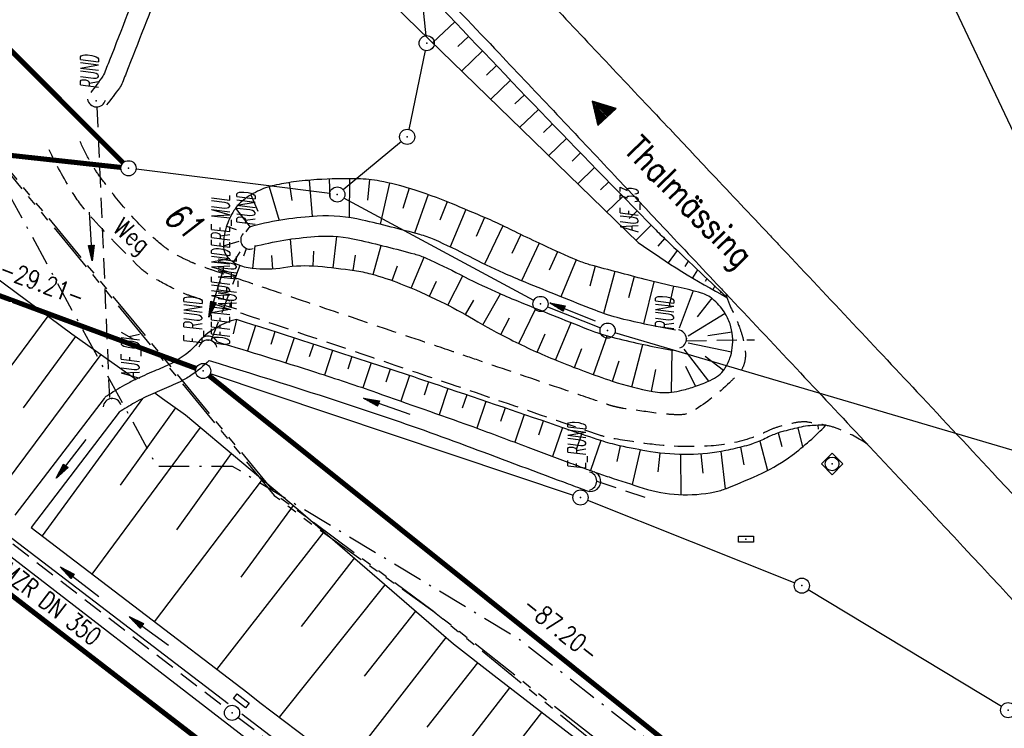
# Model space of a CAD drawing. Extents: x 448814 to 449970, y 436659 to 437685.
# Tile 50 of 132: x 449071 to 449168, y 437456 to 437527. Entities that reach past the tile are written whole.
import ezdxf
from ezdxf.enums import TextEntityAlignment as Align

# ---------------------------------------------------------------- set-up
doc = ezdxf.new("R2010")
doc.units = 0
doc.header["$LTSCALE"] = 2
doc.header["$MEASUREMENT"] = 0
for name, pattern in [('AUSGEZOGEN', [0]), ('BAB-FM2', [2.6, 1.5, -0.5, 0.1, -0.5]), ('GESTRICH-X2', [1.5, 1, -0.5]), ('PHANTOMX2', [5, 2.5, -0.5, 0.5, -0.5, 0.5, -0.5])]:
    doc.linetypes.add(name, pattern=pattern)
doc.layers.get('0').update_dxf_attribs({"linetype": 'AUSGEZOGEN'})
for name, color, linetype in [('212-GRENZL-BAB', 7, 'AUSGEZOGEN'), ('213-ABSTAND', 8, 'AUSGEZOGEN'), ('213-FLSTNR', 8, 'AUSGEZOGEN'), ('213-GRENZL', 8, 'AUSGEZOGEN'), ('213-GRENZL-BAB', 7, 'AUSGEZOGEN'), ('213-GRENZP', 8, 'AUSGEZOGEN'), ('213GRENZP-BAB', 7, 'AUSGEZOGEN'), ('ANMERKUNG', 7, 'CONTINUOUS'), ('BAB_FM', 5, 'BAB-FM2'), ('BOESCHG', 250, 'AUSGEZOGEN'), ('DURCHL', 200, 'GESTRICH-X2'), ('FBRTOP', 250, 'AUSGEZOGEN'), ('KANAL', 7, 'GESTRICH-X2'), ('Lichtwellenleiter COLT', 46, 'PHANTOMX2'), ('Lichtwellenleiter GLH', 46, 'PHANTOMX2'), ('MULDE', 250, 'AUSGEZOGEN'), ('PFEIL', 7, 'CONTINUOUS'), ('PFEILTOP', 200, 'AUSGEZOGEN'), ('SCHRIFT', 7, 'AUSGEZOGEN'), ('SCHSYMBOL', 200, 'AUSGEZOGEN'), ('STRASSE', 250, 'AUSGEZOGEN'), ('TEXTO', 4, 'CONTINUOUS'), ('WEG', 250, 'GESTRICH-X2')]:
    doc.layers.add(name, color=color, linetype=linetype)
doc.styles.add('ROMANS', font='romans.shx', dxfattribs={"width": 0.8})

# ---------------------------------------------------------------- blocks, each defined once
blk = doc.blocks.new('DL')
at = {"color": 0}
blk.add_arc((-0.3106833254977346, 0.0246800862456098), 0.9100732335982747, 282.5363002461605, 77.46369975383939, dxfattribs=at)
blk.add_point((0.5969366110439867, 0.0027149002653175), dxfattribs=at)
blk = doc.blocks.new('30')
at = {"color": 0}
for p, q in [((-0.75, -0.289999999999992), (-0.75, 0.2927511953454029)), ((-0.75, 0.2927511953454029), (0.7528554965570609, 0.2927511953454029)), ((0.7528554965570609, 0.2927511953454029), (0.7528554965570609, -0.289999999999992)), ((0.7528554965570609, -0.289999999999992), (-0.75, -0.289999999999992))]:
    blk.add_line(p, q, dxfattribs=at)
blk.add_point((0, 0), dxfattribs=at)
blk = doc.blocks.new('GST')
at = {"color": 0}
blk.add_circle((0, 0), 0.75, dxfattribs=at)
blk.add_point((0, 0), dxfattribs=at)
blk = doc.blocks.new('13')
blk.add_lwpolyline([(0.7551444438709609, 1.217819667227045), (-0.7477110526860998, 1.217819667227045), (-0.7477110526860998, 1.800570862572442), (0.7551444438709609, 1.800570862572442)], close=True)
at = {"rotation": 180}
blk.add_blockref('GST', (0, 0), dxfattribs=at)
blk = doc.blocks.new('40')
at = {"color": 0}
blk.add_arc((0.0246800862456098, 0.3106833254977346), 0.9100732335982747, 192.5363002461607, 347.4636997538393, dxfattribs=at)
blk.add_point((0, 0), dxfattribs=at)
blk = doc.blocks.new('PFEIL2')
at = {"color": 0}
for p, q in [((0.8796887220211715, 0.0024565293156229), (-2.401395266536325, -0.0115320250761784)), ((0.8808543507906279, -0.2709205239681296), (0.8785230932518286, 0.2758335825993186)), ((0.8785230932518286, 0.2758335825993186), (2.429089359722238, 0.0090619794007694)), ((0.9110887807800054, 0.2702307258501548), (0.8785706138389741, 0.2646884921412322)), ((0.9651190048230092, 0.2609349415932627), (0.8786494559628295, 0.2461975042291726)), ((1.01914922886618, 0.2516391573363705), (0.8787282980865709, 0.2277065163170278)), ((1.073179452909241, 0.24234337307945), (0.8788071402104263, 0.2092155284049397)), ((1.127209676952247, 0.2330475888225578), (0.8788859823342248, 0.1907245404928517)), ((1.181239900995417, 0.2237518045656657), (0.8789648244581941, 0.1722335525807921)), ((1.235270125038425, 0.2144560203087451), (0.8790436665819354, 0.1537425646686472)), ((1.289300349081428, 0.2051602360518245), (0.8791225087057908, 0.1352515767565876)), ((1.34333057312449, 0.195864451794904), (0.8792013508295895, 0.1167605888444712)), ((1.397360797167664, 0.1865686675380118), (0.8792801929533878, 0.0982696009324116)), ((1.451391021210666, 0.1772728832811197), (0.8793590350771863, 0.0797786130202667)), ((1.505421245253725, 0.1679770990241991), (0.8794378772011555, 0.0612876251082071)), ((1.559451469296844, 0.1586813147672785), (0.8795167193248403, 0.0427966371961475)), ((1.613481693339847, 0.1493855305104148), (0.8795955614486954, 0.024305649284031)), ((1.66751191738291, 0.140089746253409), (0.8796744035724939, 0.005814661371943)), ((1.721542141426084, 0.1307939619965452), (0.8797532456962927, -0.0126763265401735)), ((1.775572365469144, 0.1214981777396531), (0.8798320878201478, -0.0311673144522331)), ((1.82960258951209, 0.1122023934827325), (0.8799109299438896, -0.0496583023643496)), ((1.883632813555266, 0.1029066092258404), (0.8799897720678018, -0.0681492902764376)), ((1.937663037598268, 0.0936108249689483), (0.8800686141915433, -0.08664027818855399)), ((1.991693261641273, 0.0843150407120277), (0.8801474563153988, -0.105131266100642)), ((2.045723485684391, 0.0750192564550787), (0.8802262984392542, -0.1236222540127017)), ((2.099753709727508, 0.0657234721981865), (0.8803051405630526, -0.1421132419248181)), ((2.153783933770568, 0.056427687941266), (0.8803839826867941, -0.1606042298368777)), ((2.207814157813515, 0.0471319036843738), (0.8804628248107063, -0.1790952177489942)), ((2.261844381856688, 0.0378361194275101), (0.8805416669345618, -0.1975862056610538)), ((2.31587460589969, 0.0285403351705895), (0.8806205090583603, -0.2160771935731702)), ((2.36990482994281, 0.0192445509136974), (0.8806993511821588, -0.2345681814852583)), ((2.423935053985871, 0.009948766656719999), (0.8807781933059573, -0.2530591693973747)), ((2.429089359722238, 0.0090619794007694), (0.8808543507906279, -0.2709205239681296))]:
    blk.add_line(p, q, dxfattribs=at)
blk = doc.blocks.new('20')
blk.add_lwpolyline([(-0.7540238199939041, -0.7510624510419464), (0.7541923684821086, -0.7510624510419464), (0.7541923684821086, 0.7497802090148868), (-0.7540238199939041, 0.7497802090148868)], close=True)
blk.add_circle((0, 0), 0.675503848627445)
blk.add_point((0, 0))
blk = doc.blocks.new('RPFEIL')
at = {"color": 0}
for p, q in [((-0.001748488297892, -0.0004267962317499), (-1.251748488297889, -2.165490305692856)), ((-0.5517484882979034, -2.165490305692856), (-0.5517484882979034, -0.9530547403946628)), ((-0.4517484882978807, -2.165490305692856), (-0.4517484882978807, -0.7798496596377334)), ((-0.3517484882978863, -2.165490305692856), (-0.3517484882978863, -0.6066445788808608)), ((-0.251748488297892, -2.165490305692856), (-0.251748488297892, -0.4334394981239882)), ((-0.1517484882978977, -2.165490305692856), (-0.1517484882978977, -0.2602344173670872)), ((-0.0517484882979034, -2.165490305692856), (-0.0517484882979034, -0.0870293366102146)), ((1.248251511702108, -2.165490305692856), (-0.001748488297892, -0.0004267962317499)), ((0.0482515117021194, -2.165490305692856), (0.0482515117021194, -0.0870293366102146)), ((0.1482515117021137, -2.165490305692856), (0.1482515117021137, -0.2602344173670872)), ((0.248251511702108, -2.165490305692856), (0.248251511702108, -0.4334394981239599)), ((0.3482515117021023, -2.165490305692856), (0.3482515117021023, -0.6066445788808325)), ((0.448251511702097, -2.165490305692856), (0.448251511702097, -0.7798496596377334)), ((0.5482515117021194, -2.165490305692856), (0.5482515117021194, -0.9530547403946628)), ((-1.051748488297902, -2.165490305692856), (-1.051748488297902, -1.81908014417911)), ((-0.9517484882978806, -2.165490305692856), (-0.9517484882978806, -1.645875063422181)), ((-0.8517484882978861, -2.165490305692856), (-0.8517484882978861, -1.472669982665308)), ((-0.7517484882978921, -2.165490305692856), (-0.7517484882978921, -1.299464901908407)), ((-0.6517484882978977, -2.165490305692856), (-0.6517484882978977, -1.126259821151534)), ((0.6482515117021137, -2.165490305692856), (0.6482515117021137, -1.126259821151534)), ((0.7482515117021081, -2.165490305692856), (0.7482515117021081, -1.299464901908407)), ((0.8482515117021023, -2.165490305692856), (0.8482515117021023, -1.47266998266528)), ((0.9482515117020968, -2.165490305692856), (0.9482515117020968, -1.645875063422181)), ((1.048251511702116, -2.165490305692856), (1.048251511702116, -1.819080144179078)), ((-1.251748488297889, -2.165490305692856), (1.248251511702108, -2.165490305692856)), ((-1.151748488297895, -2.165490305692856), (-1.151748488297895, -1.992285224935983)), ((1.148251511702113, -2.165490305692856), (1.148251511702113, -1.992285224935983))]:
    blk.add_line(p, q, dxfattribs=at)

msp = doc.modelspace()

# ---------------------------------------------------------------- linework, layer by layer
at = {"layer": '212-GRENZL-BAB', "const_width": 0.5, "flags": 128}
for points in [[(449077.2129333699, 437515.9962597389), (449000.0731246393, 437593.3076503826)], [(449073.2984508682, 437512.7381460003), (449042.3355958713, 437516.1186386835)]]:
    msp.add_lwpolyline(points, dxfattribs=at)
at = {"layer": '213-GRENZL'}
for p, q in [((449153.8596628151, 437547.2502654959), (449169.5594839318, 437514.0681964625)), ((449109.9981486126, 437532.2840813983), (449110.7709925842, 437524.9860831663)), ((449110.6970926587, 437523.5057643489), (449109.0729399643, 437515.7045007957)), ((449108.3412999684, 437514.4931131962), (449102.5785095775, 437509.737234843)), ((449101.2554735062, 437509.3537135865), (449082.0838412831, 437511.7667479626)), ((449121.4593096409, 437498.7856083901), (449102.6599966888, 437508.905027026)), ((449122.8168870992, 437498.1533541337), (449128.0625146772, 437496.0675362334)), ((449181.2107508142, 437480.2726632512), (449129.4788580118, 437495.5768820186)), ((449089.4313003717, 437491.5518960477), (449125.3586294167, 437479.509180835)), ((449126.7662108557, 437478.9924454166), (449147.2828142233, 437470.8180397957)), ((449148.6219227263, 437470.152037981), (449167.7578080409, 437458.598022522))]:
    msp.add_line(p, q, dxfattribs=at)
at = {"layer": '213-GRENZL-BAB', "const_width": 0.5, "flags": 128}
for points in [[(449080.8099644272, 437512.3912427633), (449017.8795610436, 437575.4618090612)], [(449080.5941161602, 437511.9413877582), (449042.3350804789, 437516.1188283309)], [(449062.0333445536, 437501.6699501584), (449088.0160676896, 437492.0505356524)], [(449156.1940772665, 437437.7491075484), (449089.3048921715, 437491.3210238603)]]:
    msp.add_lwpolyline(points, dxfattribs=at)
at = {"layer": 'BAB_FM', "flags": 128}
msp.add_lwpolyline([(448987.2367130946, 437575.9137869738), (449009.2142874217, 437556.834237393), (449046.713629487, 437551.2265135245), (449084.1292897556, 437482.3811532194), (449091.6054915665, 437482.3811532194), (449119.9081812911, 437465.3200487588), (449159.3382340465, 437434.5740377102), (449198.3494412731, 437403.2860893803), (449238.5836821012, 437373.5806039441), (449277.9935586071, 437340.8044800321)], dxfattribs=at)
at = {"layer": 'BOESCHG'}
for p, q in [((449111.4428833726, 437524.3055411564), (449113.6265684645, 437526.3715798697)), ((449113.9417478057, 437523.913638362), (449115.0021337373, 437524.9197486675)), ((449114.3196749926, 437521.5096756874), (449116.3797558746, 437523.4698690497)), ((449116.7586303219, 437521.0669611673), (449117.7594321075, 437522.0219439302)), ((449117.1958283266, 437518.7144305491), (449119.1411596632, 437520.5759762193)), ((449119.579308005, 437518.2244976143), (449120.5249357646, 437519.131968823)), ((449120.071389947, 437515.9197604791), (449121.9107576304, 437517.6899246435)), ((449122.4037929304, 437515.3862367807), (449123.2986224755, 437516.2498465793)), ((449122.9464062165, 437513.1256204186), (449124.6885275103, 437514.8117375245)), ((449125.2320971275, 437512.5521677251), (449126.0804699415, 437513.3756003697)), ((449125.820923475, 437510.3319653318), (449127.4744469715, 437511.9414380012)), ((449099.2084061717, 437510.6742784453), (449099.5240694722, 437507.0865750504)), ((449101.2045376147, 437510.7961799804), (449101.2742386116, 437508.9671678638)), ((449103.2041552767, 437510.8289726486), (449103.1837745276, 437506.9793191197)), ((449105.2012109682, 437510.7392292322), (449104.9776902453, 437508.7046804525)), ((449095.2645337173, 437510.036482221), (449096.2540247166, 437506.6920414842)), ((449097.2226401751, 437510.4383412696), (449097.4948858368, 437508.67644618)), ((449107.1699939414, 437510.3927702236), (449106.2518780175, 437506.311355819)), ((449109.1028893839, 437509.8806014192), (449108.4946541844, 437507.8916609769)), ((449128.0642326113, 437509.7222794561), (449128.8704557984, 437510.5092533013)), ((449093.4465372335, 437509.2166083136), (449094.1441996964, 437507.6007190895)), ((449111.0008909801, 437509.2503860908), (449109.6476027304, 437505.4423169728)), ((449128.6949880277, 437507.538750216), (449130.2684936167, 437509.0790491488)), ((449091.9361774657, 437507.9239997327), (449093.3863024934, 437506.0438864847)), ((449112.8710595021, 437508.5418217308), (449112.1339182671, 437506.7115631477)), ((449114.7187093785, 437507.7761843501), (449113.1683583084, 437504.0715842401)), ((449116.5617086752, 437506.999418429), (449115.7526360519, 437505.0932492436)), ((449130.900211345, 437506.8965609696), (449131.6685576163, 437507.6508284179)), ((449091.0476548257, 437506.1384750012), (449091.9832512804, 437505.8116457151)), ((449118.3826785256, 437506.1727020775), (449116.5708789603, 437502.3636593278)), ((449131.5686462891, 437504.745929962), (449133.0706449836, 437506.2245939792)), ((449097.6123747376, 437502.1617946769), (449097.3567817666, 437504.8413305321)), ((449101.6004438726, 437502.008559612), (449101.9549299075, 437505.1045056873)), ((449120.1811882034, 437505.2978689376), (449119.2640765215, 437503.4160659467)), ((449134.4019564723, 437504.9000325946), (449133.7176565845, 437504.1384536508)), ((449134.4899998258, 437504.8156983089), (449134.490690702, 437504.816421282)), ((449090.7397860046, 437504.1738516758), (449092.2957403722, 437504.6303641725)), ((449093.6311709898, 437501.9530306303), (449093.8728476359, 437504.1670170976)), ((449105.5396652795, 437501.3424097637), (449106.3394192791, 437504.229950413)), ((449121.985218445, 437504.434532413), (449120.2403586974, 437500.7206509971)), ((449091.7348754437, 437502.5421079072), (449092.3835813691, 437503.5792111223)), ((449095.6283103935, 437501.9147356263), (449095.5370253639, 437503.2095620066)), ((449099.6099374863, 437502.2004858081), (449099.6917171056, 437503.6498210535)), ((449103.5838403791, 437501.7521626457), (449103.8025360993, 437503.2698395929)), ((449109.3061659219, 437500.0050956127), (449110.5855129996, 437503.0525488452)), ((449123.8018445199, 437503.5980341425), (449122.9773291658, 437501.7705738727)), ((449125.6322149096, 437502.7921796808), (449124.128235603, 437499.147219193)), ((449135.6329225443, 437503.7294891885), (449134.7457302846, 437502.5067431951)), ((449135.9392936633, 437503.4374565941), (449135.9406699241, 437503.4389077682)), ((449107.445578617, 437500.7379418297), (449107.9722480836, 437502.2078803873)), ((449127.5277350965, 437502.160948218), (449126.9976310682, 437500.1869376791)), ((449136.7453931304, 437502.6750279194), (449136.4121340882, 437502.1404779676)), ((449137.6543133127, 437501.8154254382), (449137.1446019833, 437501.0084499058)), ((449137.3922579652, 437502.0630847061), (449137.3929449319, 437502.063811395)), ((449112.9323123, 437498.3190616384), (449114.4160856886, 437501.2072348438)), ((449129.459943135, 437501.644653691), (449128.3545569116, 437497.4870048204)), ((449131.3934335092, 437501.1331823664), (449130.8399189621, 437499.0301482)), ((449138.567549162, 437500.9534773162), (449138.4083772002, 437500.6466857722)), ((449111.1352487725, 437499.1964947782), (449111.8253497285, 437500.6814632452)), ((449133.3294845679, 437500.6316091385), (449132.2942712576, 437496.4599115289)), ((449135.2771464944, 437500.1774812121), (449134.8245484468, 437498.1039920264)), ((449138.8460501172, 437500.6895885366), (449138.8474217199, 437500.6910441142)), ((449139.3581261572, 437500.2087007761), (449139.1869217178, 437499.8268136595)), ((449116.4198927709, 437496.3617405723), (449118.1666486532, 437499.4279396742)), ((449137.226303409, 437499.7300683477), (449135.8279058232, 437496.0194769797)), ((449139.0654994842, 437498.9885987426), (449137.6269771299, 437497.1437814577)), ((449139.8840677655, 437499.7139471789), (449139.9500779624, 437499.6518918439)), ((449139.9500779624, 437499.6518918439), (449139.9296545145, 437499.515641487)), ((449140.3027272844, 437499.3191516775), (449140.3040965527, 437499.3206094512)), ((449114.6912829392, 437497.3676155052), (449115.5132637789, 437498.8129516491)), ((449119.9604734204, 437494.5019777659), (449121.6489847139, 437497.9895351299)), ((449073.3528385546, 437497.2341444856), (449062.5473758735, 437482.666018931)), ((449118.1743938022, 437495.4018085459), (449119.03937357, 437497.0494203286)), ((449140.380337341, 437497.4940853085), (449136.7167484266, 437495.2536112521)), ((449092.014, 437496.893), (449091.6957336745, 437495.4798838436)), ((449093.9193860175, 437496.2849791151), (449093.0992753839, 437493.7740891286)), ((449123.6117513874, 437492.8698984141), (449125.1395894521, 437496.588845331)), ((449076.0879439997, 437495.2196876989), (449070.9078047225, 437488.145691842)), ((449095.8241027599, 437495.6749091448), (449095.4144419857, 437494.4206721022)), ((449097.7281502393, 437495.0627901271), (449096.9228688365, 437492.597302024)), ((449121.7736492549, 437493.6580556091), (449122.5845335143, 437495.4721609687)), ((449127.3457780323, 437491.4365020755), (449128.7189049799, 437495.273412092)), ((449141.0748916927, 437495.6317175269), (449138.6870808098, 437495.2549612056)), ((449099.6315284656, 437494.4486220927), (449099.2250357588, 437493.2040845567)), ((449131.1541643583, 437490.2176669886), (449132.2471385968, 437494.4234243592)), ((449141.024026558, 437493.6422312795), (449136.7370101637, 437494.5570562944)), ((449078.5897798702, 437493.4381245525), (449067.6380756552, 437478.6915449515)), ((449101.534237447, 437493.8324050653), (449100.7366096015, 437491.3903494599)), ((449103.4362771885, 437493.2141390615), (449103.0289439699, 437491.9670281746)), ((449125.4705716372, 437492.1318568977), (449126.1910898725, 437494.0088554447)), ((449135.095, 437489.697), (449135.1598584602, 437493.8498685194)), ((449138.7702614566, 437490.7973650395), (449136.3224325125, 437493.9602850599)), ((449140.2193308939, 437491.8263847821), (449138.4043543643, 437493.2165362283)), ((449105.3376301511, 437492.5937703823), (449104.5306384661, 437490.1230459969)), ((449129.2363859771, 437490.7841823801), (449129.9025876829, 437492.7930685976)), ((449137.468, 437490.279), (449136.5090687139, 437492.2312689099)), ((449107.2376314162, 437491.9692632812), (449106.8212465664, 437490.6944394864)), ((449109.1359420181, 437491.3395799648), (449108.3055851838, 437488.7973197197)), ((449133.1051138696, 437489.7787938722), (449133.5149011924, 437491.9293886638)), ((449111.0325618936, 437490.704720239), (449110.6090666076, 437489.4081267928)), ((449138.5836293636, 437490.7124609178), (449138.5828236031, 437490.7142914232)), ((449112.9274909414, 437490.064683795), (449112.0788183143, 437487.4663470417)), ((449114.8211056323, 437489.4210388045), (449114.376829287, 437488.1166254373)), ((449082.7327032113, 437489.0696168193), (449072.7806991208, 437475.473289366)), ((449116.7142299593, 437488.7759959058), (449115.8156891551, 437486.1378436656)), ((449080.5279995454, 437480.4901809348), (449086.0124055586, 437488.1333401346)), ((449118.6068833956, 437488.1295704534), (449118.1488902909, 437486.7848841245)), ((449120.4990659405, 437487.4817624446), (449119.5641181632, 437484.736717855)), ((449122.3907775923, 437486.8325718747), (449121.9156022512, 437485.4374378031)), ((449149.5676571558, 437486.4117814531), (449149.5959477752, 437486.017320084)), ((449077.7471248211, 437471.6765225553), (449088.4622488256, 437486.1878808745)), ((449124.2820183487, 437486.1819987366), (449123.3112596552, 437483.331811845)), ((449126.1739666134, 437485.5335028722), (449125.6833940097, 437484.0931618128)), ((449145.649141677, 437485.6617025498), (449145.9963198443, 437484.3058567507)), ((449147.5841904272, 437486.1645195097), (449148.0622291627, 437484.2774788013)), ((449128.0731205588, 437484.9061631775), (449127.0627203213, 437481.9395871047)), ((449130.0053232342, 437484.3822440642), (449129.6565643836, 437482.820755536)), ((449143.8148236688, 437484.8544984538), (449144.5861742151, 437481.9384425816)), ((449086.1256676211, 437476.0627869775), (449091.5283589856, 437483.6190351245)), ((449131.9657015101, 437483.9842146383), (449131.198247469, 437480.5481135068)), ((449133.9358489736, 437483.6705776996), (449133.7427569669, 437481.796652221)), ((449135.9557523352, 437483.5248378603), (449136.0171640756, 437479.5506973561)), ((449137.9840693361, 437483.5736470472), (449138.1941225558, 437481.6601483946)), ((449139.9604749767, 437483.8228992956), (449140.3933773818, 437480.1165809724)), ((449141.9118722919, 437484.2428607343), (449142.225022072, 437482.4892109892)), ((449083.9114808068, 437466.9639538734), (449094.5944691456, 437481.0501893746)), ((449092.4880680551, 437471.3944211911), (449097.6605793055, 437478.4813436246)), ((449090.0705877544, 437462.2553980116), (449100.6914486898, 437475.8710895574)), ((449098.4550239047, 437466.491394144), (449103.7159526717, 437473.2533852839)), ((449096.2681380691, 437457.5161400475), (449106.7404566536, 437470.6356810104)), ((449104.6913647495, 437461.587419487), (449109.7649606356, 437468.0179767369)), ((449102.7793795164, 437452.5356483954), (449112.7894646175, 437465.4002724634)), ((449110.9032305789, 437456.521749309), (449115.9064668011, 437462.8948325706)), ((449109.1919267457, 437447.6306391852), (449119.0634395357, 437460.4385888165)), ((449117.3003506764, 437451.5985855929), (449122.2316336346, 437457.9967562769))]:
    msp.add_line(p, q, dxfattribs=at)
for points in [[(449091.1423150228, 437549.1347468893, -0.004167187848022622), (449097.342, 437543.129, -0.009493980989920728), (449110.9685098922, 437529.1872731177, 0.00572698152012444), (449133.382, 437505.907, 0.008123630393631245), (449134.5750458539, 437504.7346134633, 0.001649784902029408), (449140.561, 437499.078)], [(449089.7017904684, 437543.7340416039, 0.0100832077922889), (449090.0904024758, 437543.4752566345, -0.005309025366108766), (449095.04, 437540.247), (449131.797, 437504.524)], [(448938.6499548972, 437513.729484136, 0.01003734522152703), (448954.6905103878, 437501.9564098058, -0.009018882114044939), (448976.820450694, 437485.7832402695, -0.0008773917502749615), (448994.4743969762, 437472.337281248, 0.001123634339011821), (449008.2646780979, 437461.8447730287, 0.0003669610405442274), (449030.896622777, 437444.7312628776, 0.001370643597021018), (449036.9717472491, 437440.1705567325, 0.002262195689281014), (449049.1799552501, 437431.1435741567, -0.001267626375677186), (449070.9985404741, 437415.0775248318, -0.0004428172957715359), (449090.5423980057, 437400.583095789, -0.0008254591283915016), (449101.0069424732, 437392.7809911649, -0.002277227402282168), (449101.5598766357, 437392.363373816, -4.063321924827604e-05), (449132.439246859, 437368.815361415, -0.002302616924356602), (449138.9555787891, 437363.7976608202, -0.0009675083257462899), (449154.3855915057, 437351.7546869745)], [(449154.897353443, 437352.6126098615, 0.001072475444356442), (449139.4327135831, 437364.6847583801, 0.002564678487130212), (449132.9292557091, 437369.6858388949, 3.891628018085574e-05), (449101.949285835, 437393.2533703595, 0.001905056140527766), (449101.3145610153, 437393.7323429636, 0.0007522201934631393), (449089.5325003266, 437402.5253766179, 0.0004892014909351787), (449071.3823185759, 437416.0009493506, 0.001588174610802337), (449050.3124876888, 437431.5088331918, -0.002578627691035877), (449037.3544910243, 437441.0858507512, -0.00130595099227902), (449030.7436107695, 437446.0517076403, -0.0003897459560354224), (449008.6486314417, 437462.7661792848, -0.001186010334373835), (448994.8084728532, 437473.3047633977, 0.0009358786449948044), (448977.2760159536, 437486.6687079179, 0.008822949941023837), (448955.9528279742, 437502.2736968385, -0.01007354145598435)]]:
    msp.add_lwpolyline(points, format="xyb", dxfattribs=at)
for points in [[(449041.235, 437521.941), (449060.0592198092, 437507.0760000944), (449075.7174645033, 437495.4835070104), (449082.0545752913, 437490.9708356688)], [(449082.0545752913, 437490.9708356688), (449082.0623734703, 437490.9652825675)], [(449083.9450370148, 437489.6246334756), (449084.7113214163, 437489.0789605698), (449086.965, 437487.441), (449098.1281265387, 437478.0883190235), (449113.515, 437464.771), (449117.515711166, 437461.6302119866), (449139.063, 437445.023), (449170.0231863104, 437424.1217086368), (449183.627, 437413.446), (449185.7599064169, 437409.7090288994), (449187.6679999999, 437406.801), (449193.2577993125, 437402.4245392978), (449216.863, 437384.411), (449238.3077366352, 437368.1290471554), (449242.935, 437364.618), (449257.1749342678, 437354.0450055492), (449267.6629999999, 437346.199)]]:
    msp.add_lwpolyline(points, dxfattribs=at)
msp.add_lwpolyline([(449135.095, 437489.697, 0.03018348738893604), (449136.1078495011, 437489.8814784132, 0.02191940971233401), (449137.468, 437490.279, 0.02827617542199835), (449138.9180794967, 437490.866119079, 0.04721116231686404), (449139.725, 437491.345, 0.08975629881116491), (449140.3174729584, 437491.9661055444, 0.06215112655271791), (449140.864, 437493.073, 0.05447278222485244), (449141.095443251, 437494.0811918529, 0.04833462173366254), (449141.119, 437495.246, 0.06352559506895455), (449140.8714150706, 437496.4472866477, 0.06074750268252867), (449140.312, 437497.601, 0.07510760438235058), (449139.1486521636, 437498.920044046, 0.1056535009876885), (449138.0379999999, 437499.509, 0.01726193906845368), (449135.7530422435, 437500.0742988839, -0.01199538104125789), (449132.4570000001, 437500.8529999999, -0.001733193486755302), (449127.0865125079, 437502.2785341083, -0.0173925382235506), (449126.557, 437502.441, -0.01963093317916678), (449125.3275435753, 437502.9203260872, -0.007055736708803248), (449121.984, 437504.434, -0.004763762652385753), (449119.5775164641, 437505.5927518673, 0.005850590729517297), (449117.616, 437506.532, 0.008286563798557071), (449116.6792671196, 437506.9484118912, 0.002317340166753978), (449113.299, 437508.366, 0.02212191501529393), (449109.2849762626, 437509.8231523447, 0.02987999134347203), (449106.216, 437510.588, 0.04037814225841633), (449104.0238200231, 437510.8163445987, 0.02196137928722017), (449099.977, 437510.732, 0.01733516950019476), (449097.6658571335, 437510.5014620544, 0.02079257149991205), (449095.759, 437510.1629999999, 0.06099147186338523), (449094.0971338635, 437509.5768583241, 0.05781249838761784), (449092.539, 437508.564, 0.08453000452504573), (449091.7643838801, 437507.6632151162, 0.05526269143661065), (449091.008, 437506.019, 0.09420037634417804), (449090.7458765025, 437504.0583161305, 0.1690735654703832), (449091.173, 437503.019, 0.107934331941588), (449092.0610084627, 437502.3703735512, 0.07551303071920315), (449093.569, 437501.961, 0.07016027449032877), (449096.6863121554, 437502.041288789, -0.0644694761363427), (449100.075, 437502.167, -0.01331966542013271), (449103.7092336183, 437501.7349861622, -0.02936665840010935), (449105.336, 437501.399, -0.0284892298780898), (449108.2637595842, 437500.4308769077, -0.02031086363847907), (449112.217, 437498.68, -0.01974381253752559), (449115.4812743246, 437496.9092878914, 0.01775532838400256), (449119.1029999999, 437494.926, 0.01935416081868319), (449123.7158798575, 437492.8283046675, 0.01673882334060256), (449129.21, 437490.794, 0.03422619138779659), (449133.2244202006, 437489.757325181, 0.07617318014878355)], format="xyb", close=True, dxfattribs=at)
at = {"layer": 'BOESCHG', "flags": 128}
msp.add_lwpolyline([(449150.354, 437486.414, 0.02306622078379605), (449148.809731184, 437486.3746546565, 0.03877065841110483), (449147.9, 437486.238, 0.005376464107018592), (449146.2089638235, 437485.8289130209, 0.01840248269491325), (449145.721, 437485.686, 0.03730613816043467), (449144.5229495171, 437485.1847076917, -0.0327272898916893), (449143.1629999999, 437484.601, -0.02319601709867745), (449142.2791206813, 437484.333752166, -0.01143065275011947), (449140.453, 437483.917, -0.04654922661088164), (449136.815655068, 437483.5208550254, -0.04463587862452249), (449133.011, 437483.802, -0.01419349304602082), (449129.9347226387, 437484.397964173, -0.02321778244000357), (449128.086, 437484.902, -0.004857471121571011), (449125.1869883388, 437485.8701491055, 0.001164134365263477), (449113.121, 437489.999, 0.002918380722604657), (449104.9853049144, 437492.7089457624, 0.001836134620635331), (449092.014, 437496.893)], format="xyb", dxfattribs=at)
at = {"layer": 'BOESCHG'}
for centre, radius, start, end in [((449176.61652945, 437566.8752761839), 76.78848782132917, 234.2905520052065, 241.9953367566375), ((449093.9586200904, 437489.2846369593), 7.852944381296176, 104.3372779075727, 134.9576509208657)]:
    msp.add_arc(centre, radius, start, end, dxfattribs=at)
at = {"layer": 'DURCHL'}
for p, q in [((449078.2167666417, 437517.9339845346), (449079.4472359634, 437489.159796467)), ((449089.5202579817, 437494.7930211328), (449093.0197446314, 437503.9160101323)), ((449136.5519295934, 437494.782978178), (449143.2974553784, 437494.8864912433)), ((449127.675936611, 437480.8737149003), (449133.1845562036, 437479.0638667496))]:
    msp.add_line(p, q, dxfattribs=at)
at = {"layer": 'FBRTOP'}
for points in [[(448968.0713082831, 437551.8469788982, -1.226031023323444e-06), (448991.9728388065, 437533.39795862, 9.950078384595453e-07), (449021.6584260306, 437510.4843912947, 4.046808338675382e-07), (449059.5237426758, 437481.2572631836, 3.71065800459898e-07), (449100.8193824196, 437449.3824249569, 2.481725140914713e-06), (449140.4003413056, 437418.8314566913, -3.055097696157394e-06), (449179.9813001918, 437388.2804884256, -3.958053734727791e-06), (449219.5618945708, 437357.7289155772, 3.82190209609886e-06), (449259.1424889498, 437327.1773427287), (449338.3033824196, 437266.0754249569), (449437.2553756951, 437189.6974301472), (449516.4163824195, 437128.5954249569), (449635.1583550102, 437036.9424461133), (449660.7279999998, 437017.1609999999, -1.659197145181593e-06)], [(448953.4406387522, 437519.8738550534, -9.028802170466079e-07), (448971.0454062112, 437506.2851375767, 9.94997030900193e-07), (449000.7308177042, 437483.3717058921, -2.535084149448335e-07), (449038.5954589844, 437454.1450195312, -2.324449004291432e-07), (449079.8918619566, 437422.2696717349, 2.481719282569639e-06), (449119.4729036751, 437391.7186395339, -3.055109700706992e-06), (449159.0539453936, 437361.1676073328, -3.958056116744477e-06), (449198.6343496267, 437330.6161812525, 3.821909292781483e-06), (449238.2147538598, 437300.0647551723), (449302.5449434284, 437250.4102126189)]]:
    msp.add_lwpolyline(points, format="xyb", dxfattribs=at)
at = {"layer": 'FBRTOP', "const_width": 0.5}
for points in [[(448966.2505268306, 437549.4880246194, -1.226032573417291e-06), (448990.1520271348, 437531.0390276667), (449019.8376215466, 437508.1254547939), (449057.7029447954, 437478.8983215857), (449098.9985865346, 437447.0234818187, 2.481725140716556e-06), (449138.5795705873, 437416.4724941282, -3.055097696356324e-06), (449178.1605033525, 437385.9215460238, -3.95805373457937e-06), (449217.7410603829, 437355.3700020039, 3.821902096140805e-06), (449257.3216914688, 437324.8184008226), (449336.4825855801, 437263.7164825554), (449435.4345800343, 437187.338486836), (449514.59558558, 437126.2364825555), (449633.3362607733, 437034.5845051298), (449658.9073726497, 437014.8019241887)], [(448958.9060483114, 437539.9727206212, -1.225909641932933e-06), (448982.8075398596, 437521.5237304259, 9.950021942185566e-07), (449012.4930501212, 437498.6102225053, 4.808282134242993e-07), (449050.3580322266, 437469.3833618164, 4.408802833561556e-07), (449091.6540449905, 437437.5082264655, 2.481723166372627e-06), (449131.2350401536, 437406.957230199, -3.055103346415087e-06), (449170.8160353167, 437376.4062339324, -3.958054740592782e-06), (449210.3965464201, 437345.854725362, 3.821904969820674e-06), (449249.9770575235, 437315.3032167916), (449329.1380449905, 437254.2012264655), (449428.0900441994, 437177.8232270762), (449507.2510449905, 437116.7212264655), (449574.4192776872, 437064.8763019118)], [(448965.9326858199, 437529.4960618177, -7.40168105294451e-07), (448980.3634601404, 437518.3572695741, 9.950013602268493e-07), (449010.0489498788, 437495.4437774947, 7.829146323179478e-07), (449047.9138183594, 437466.2170410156, 7.178646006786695e-07), (449089.2099550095, 437434.3417735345, 2.481721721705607e-06), (449128.7909598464, 437403.790769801, -3.055103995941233e-06), (449168.3719646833, 437373.2397660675, -3.958055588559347e-06), (449207.9524535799, 437342.6882746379, 3.821905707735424e-06), (449247.5329424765, 437312.1367832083), (449326.6939550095, 437251.0347735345), (449425.6459558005, 437174.6567729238), (449504.8069550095, 437113.5547735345), (449571.965266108, 437061.7175071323)]]:
    msp.add_lwpolyline(points, format="xyb", dxfattribs=at)
at = {"layer": 'KANAL'}
for p, q in [((449060.3749999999, 437481.9999999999), (449090.9999999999, 437458.406)), ((449092.188, 437457.5), (449130.813, 437427.969))]:
    msp.add_line(p, q, dxfattribs=at)
at = {"layer": 'Lichtwellenleiter COLT', "flags": 128}
msp.add_lwpolyline([(448987.7551294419, 437577.3487952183), (448999.7599999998, 437565.3499999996), (449013.2300000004, 437542.0899999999), (449015.3899999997, 437534.9800000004), (449018.8700000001, 437529.5999999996), (449025.8600000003, 437525.2199999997), (449038.2999999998, 437522.199), (449054.3689999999, 437521.7920000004), (449059.8260000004, 437520.8310000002), (449063.5970000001, 437518.3210000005), (449065.9419999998, 437515.989), (449065.9419999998, 437515.9890000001), (449095.9230000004, 437479.5609999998), (449111.4000000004, 437468.1239999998), (449127.4409999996, 437455.5219999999), (449178.7230000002, 437415.2350000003), (449233.1540000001, 437373.8330000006), (449253.2050000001, 437359.1260000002), (449262.2259999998, 437352.7889999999), (449280.6210000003, 437346.7620000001), (449287.1040000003, 437341.8150000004), (449307.5540000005, 437322.3310000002), (449340.0200000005, 437293.3590000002), (449374.5590000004, 437265.7340000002), (449393.0779999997, 437250.7379999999), (449428.0710000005, 437222.4589999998), (449452.1430000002, 437199.7850000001), (449494.5600000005, 437161.2199999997), (449507.8909999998, 437149.0140000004), (449534.3040000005, 437128.892), (449553.2340000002, 437115.2080000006), (449572.5389999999, 437100.705), (449585.2400000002, 437093.3530000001), (449606.1469999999, 437079.4010000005), (449652.1529999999, 437047.5109999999), (449661.0089999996, 437041.1679999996), (449666.5949999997, 437037.8700000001), (449672.5200000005, 437035.637), (449679.0789999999, 437032.176), (449687.1840000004, 437027.0030000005), (449687.1840000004, 437027.0030000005), (449737.2860000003, 436987.4730000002), (449769.3279999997, 436962.3100000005)], dxfattribs=at)
at = {"layer": 'Lichtwellenleiter GLH', "flags": 128}
msp.add_lwpolyline([(448987.8799617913, 437577.5105245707), (449010.1039999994, 437551.375), (449016.1910000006, 437536.4040000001), (449021.7390000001, 437528.7189999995), (449038.7750000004, 437522.2689999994), (449054.5360000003, 437521.8560000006), (449060.5549999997, 437520.6500000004), (449065.7860000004, 437515.9000000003), (449095.7676883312, 437479.4716305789), (449099.8030000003, 437476.3909999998), (449111.4560000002, 437468.051), (449130.1469999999, 437452.8229999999), (449130.1469999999, 437452.8229999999), (449149.3250000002, 437438.2390000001), (449167.3150000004, 437424.3170000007), (449186.3059999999, 437409.335), (449205.4860000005, 437394.5479999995), (449223.6069999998, 437380.1779999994), (449236.7989999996, 437370.5010000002), (449248.9239999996, 437361.9440000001), (449261.5779999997, 437352.6339999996), (449264.5430000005, 437351.3590000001), (449279.1600000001, 437347.1660000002), (449281.7180000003, 437346.1910000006), (449321.4239999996, 437309.1029999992), (449340.0200000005, 437293.3590000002), (449356.9069999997, 437279.5639999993), (449377.233, 437263.3640000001), (449393.0779999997, 437250.7379999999), (449397.2889999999, 437247.3300000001), (449421.0449999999, 437227.8920000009), (449437.8380000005, 437213.1260000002), (449442.1160000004, 437206.0049999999), (449459.7280000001, 437191.5449999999), (449481.1169999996, 437173.0370000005), (449488.9129999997, 437165.529), (449493.5489999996, 437161.8700000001), (449538.7589999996, 437125.7489999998), (449551.1770000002, 437118.3029999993), (449554.6160000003, 437114.7989999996), (449556.4830000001, 437112.3570000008), (449572.3830000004, 437100.6160000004), (449574.7885309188, 437099.2235534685), (449585.0839999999, 437093.2639999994), (449588.6650000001, 437091.2289999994), (449604.5389999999, 437080.585), (449622.0439999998, 437068.9349999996), (449637.568, 437058.557), (449652.2130000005, 437047.8079999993), (449662.2400000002, 437040.557), (449672.5200000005, 437035.637), (449674.7829999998, 437034.5999999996), (449688.1439999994, 437027.6339999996), (449701.0470000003, 437018.1770000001), (449712.4620000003, 437010.1320000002), (449722.3049999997, 437002.3029999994), (449730.8569999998, 436994.1809999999), (449735.943, 436988.3529999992), (449789.1270000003, 436946.9179999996), (449802.1039999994, 436935.3049999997), (449809.6789999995, 436928.9539999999), (449822.5039999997, 436919.9829999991), (449850.9180000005, 436898.8710000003), (449850.9180000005, 436898.8710000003), (449871.0120000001, 436884.0970000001), (449881.0451231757, 436877.1129135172)], dxfattribs=at)
at = {"layer": 'MULDE'}
for p, q in [((449078.9215581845, 437489.0683402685), (449070.0968628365, 437477.5250467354)), ((449080.4036280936, 437487.7139402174), (449071.6857464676, 437476.3103661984))]:
    msp.add_line(p, q, dxfattribs=at)
for points in [[(448931.7711613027, 437504.8175086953, -0.001098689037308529), (448936.7906870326, 437500.9796718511, 0.002825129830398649), (448946.3458684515, 437493.7260986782, 0.009605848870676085), (448955.7932204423, 437486.9178219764, -0.007792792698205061), (448967.4046846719, 437478.6137678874, -0.002941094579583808), (448978.7935543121, 437470.0935490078, -0.002496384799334), (448992.1043334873, 437459.9078842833, -0.005844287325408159), (449000.5886606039, 437453.1881884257, 0.008950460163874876), (449006.196210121, 437448.8033455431, 0.008417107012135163), (449014.6435258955, 437442.6584332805, -0.006121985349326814), (449026.2385678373, 437434.3048542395, -0.001349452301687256), (449041.7081179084, 437422.8049239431, 0.0019173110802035), (449052.6143960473, 437414.716506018, 0.001281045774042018), (449068.7613354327, 437402.9008019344, -0.001709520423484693), (449080.845016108, 437394.0425230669, -0.000947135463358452), (449093.6513103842, 437384.5494913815, 0.001011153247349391), (449105.6542225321, 437375.6543706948, 0.0003671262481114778), (449106.2297964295, 437375.230277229, 8.67187942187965e-06), (449130.561438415, 437357.3304748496, 0.0009993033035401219), (449150.9278409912, 437342.4109225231, 0.01168961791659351), (449152.7390640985, 437341.1534524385, 0.1089549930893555)], [(449088.0490218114, 437545.031225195, -0.001806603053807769), (449084.8999596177, 437536.5990887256, -0.002467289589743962), (449083.0329991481, 437531.727456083, -0.0005285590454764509), (449079.4513547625, 437522.5465426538, -0.003314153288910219), (449078.8736802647, 437521.0987383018, -0.05948426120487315), (449078.8047305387, 437520.9740427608, -0.01094561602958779), (449077.5937585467, 437519.3671896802, -0.01094561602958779)], [(449089.7017904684, 437543.7340416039, -0.001677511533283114), (449086.7710246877, 437535.8926076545, -0.002467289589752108), (449084.8970008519, 437531.002543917, -0.000528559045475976), (449081.313819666, 437521.8176911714, -0.003314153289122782), (449080.7263197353, 437520.3452616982, -0.05948426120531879), (449080.4279083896, 437519.8055849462, -0.01094561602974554), (449079.1642414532, 437518.1288103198, -0.01094561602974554)], [(449135.4769533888, 437495.8242192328, -0.01649237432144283), (449130.0401741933, 437496.9879841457, -0.03327081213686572), (449127.5090285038, 437497.7998145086, -0.002423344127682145), (449120.5884189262, 437500.5779224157, -0.007816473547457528), (449118.4867931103, 437501.4719649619, -0.01586380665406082), (449115.0858275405, 437503.1130211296, 0.01600110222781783), (449111.5992912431, 437504.794187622, 0.03820964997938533), (449110.1644709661, 437505.3032144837, 0.008966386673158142), (449104.4766809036, 437506.7349690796, 0.07157563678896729), (449100.0170669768, 437507.1183702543, 0.04763400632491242), (449093.6219815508, 437506.1365184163, 0.2297878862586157), (449092.9538254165, 437505.5745686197, -0.04763400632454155)], [(448932.9932239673, 437506.4007794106, -0.001096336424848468), (448938.0089508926, 437502.5658096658, 0.002825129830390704), (448947.5461307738, 437495.325901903, 0.009605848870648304), (448956.9311440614, 437488.562549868, -0.007792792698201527), (448968.5933142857, 437480.2222328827, -0.002941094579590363), (448980.0010237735, 437471.6879195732, -0.002496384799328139), (448993.3276631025, 437461.4901183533, -0.005844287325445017), (449001.8486403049, 437454.7413951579, 0.008950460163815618), (449007.3997881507, 437450.4006557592, 0.008417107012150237), (449015.792654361, 437444.2953522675, -0.006121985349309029), (449027.4274320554, 437435.9131458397, -0.001349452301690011), (449042.9056460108, 437424.4067748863, 0.001917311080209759), (449053.7996040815, 437416.3274938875, 0.001281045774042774), (449069.9382729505, 437404.5178418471, -0.001709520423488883), (449082.0329834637, 437395.6514772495, -0.0009471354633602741), (449094.8453647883, 437386.1539333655, 0.001011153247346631), (449106.8417778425, 437377.2636290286, 0.0003671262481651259), (449107.4149872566, 437376.8412777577, 8.671879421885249e-06), (449131.7465733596, 437358.9415164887, 0.0009597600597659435), (449151.2997354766, 437344.6153328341, 0.01168961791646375)], [(449093.803647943, 437504.1690087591, 0.077890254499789), (449094.1120184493, 437504.1974815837, -0.04763400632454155), (449100.1312979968, 437505.1216351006, -0.07157563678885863), (449104.0233190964, 437504.7870309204, -0.008966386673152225), (449109.6415536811, 437503.3727851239, -0.03820964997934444), (449110.7887087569, 437502.965812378, -0.01600110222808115), (449114.1599702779, 437501.3402300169, 0.01586380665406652), (449117.6752068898, 437499.644035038, 0.007816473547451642), (449119.8343707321, 437498.7255155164, 0.002423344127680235), (449126.7729714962, 437495.9401854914, 0.03327081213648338), (449129.5572861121, 437495.0471546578, 0.01649237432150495), (449135.1230466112, 437493.8557807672, 0.02670152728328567), (449135.2289505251, 437493.8425272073, -0.01649237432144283)], [(449090.130192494, 437494.6659808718, -0.004830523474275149), (449099.8398780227, 437491.6780533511, -0.007690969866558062), (449105.8896241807, 437489.6492149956, -8.662862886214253e-05), (449115.2149534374, 437486.3596520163, -0.004246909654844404), (449115.4045865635, 437486.290904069, -0.0008484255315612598), (449120.8610167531, 437484.2496293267, 0.001098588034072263), (449125.075740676, 437482.6752858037, 4.17249523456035e-05), (449126.9003074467, 437481.9984854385, 0.001577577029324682), (449126.9486228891, 437481.9807412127, 5.034303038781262e-05), (449126.9568376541, 437481.9777545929, 2.237397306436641e-05), (449126.9753235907, 437481.971034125, 0.0008309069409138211), (449126.9792366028, 437481.9696191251, 7.426811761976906e-06), (449127.4172833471, 437481.8120443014, 0.006341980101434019), (449128.8975848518, 437481.3006828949, 0.002787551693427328), (449132.286, 437480.199, 0.06405231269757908), (449135.7721520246, 437479.5615772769, 0.06298673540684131), (449139.366, 437479.824, 0.04465441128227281), (449140.5265859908, 437480.1677409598, 0.0140287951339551), (449144.061, 437481.684, 0.05285771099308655), (449147.0181960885, 437483.452314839, 0.04078137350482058), (449150.354, 437486.414)], [(449089.3212098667, 437492.8214370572, -0.04901874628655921), (449087.5033962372, 437491.3461658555, -0.04171693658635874), (449086.4386458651, 437490.7290536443, -0.01062533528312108), (449084.637059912, 437489.9231379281, 0.01023189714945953), (449082.8432228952, 437489.1223818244, 0.02128066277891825), (449081.9407037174, 437488.649225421, 0.01060587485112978), (449080.4036280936, 437487.7139402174, 0.01163056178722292)], [(449089.320876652, 437492.8215381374, -0.006736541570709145), (449105.2576970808, 437487.7516723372, -0.00891466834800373), (449114.7054134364, 437484.417095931, -0.0003187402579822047), (449124.3741790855, 437480.8023706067, 0.0016419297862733), (449126.2593771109, 437480.1032587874, 0.001570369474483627), (449126.2978846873, 437480.0892592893, 0.000115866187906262), (449126.7407166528, 437479.9299556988, 0.000115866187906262)], [(449071.6857464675, 437476.3103661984), (449093.1333190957, 437459.9139803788, -1.393146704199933e-06), (449131.9884770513, 437430.1932978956), (449158.4450052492, 437409.4074681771, 0.002805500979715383), (449171.8813028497, 437398.9242272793, 0.002125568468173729), (449193.5750146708, 437382.3399696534, -0.00238238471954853), (449212.9362284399, 437367.5230814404, -0.0004548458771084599), (449236.5920202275, 437349.2058276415, 0.0007201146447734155), (449251.5366772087, 437337.6464943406, 0.0007201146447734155)]]:
    msp.add_lwpolyline(points, format="xyb", dxfattribs=at)
at = {"layer": 'MULDE', "flags": 128}
for points in [[(448954.7848715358, 437518.3412687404, 0.0001091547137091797), (448956.7793040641, 437516.3878903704, 0.0001574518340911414), (448958.1631093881, 437515.0340147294, 1.104314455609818e-05), (448959.8673807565, 437513.3677279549, 0.0001432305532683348), (448959.9986680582, 437513.239445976, 0.04252560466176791), (448965.4376801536, 437508.7638207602, -0.01346823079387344), (448983.8490637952, 437495.3265813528, -2.831197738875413e-05), (449008.2826175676, 437476.4628121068, 7.227801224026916e-05), (449017.8539246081, 437469.0746887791, 1.715173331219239e-05), (449056.0030461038, 437439.6381440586, -6.679955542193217e-05), (449065.7980821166, 437432.0785672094, -0.000102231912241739), (449082.4004679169, 437419.2562808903, -7.373309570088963e-05), (449105.4146385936, 437401.469137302, -7.793375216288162e-05), (449116.8831909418, 437392.5997886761, 3.19904351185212e-05), (449144.8217843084, 437370.9890246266, 0.0001077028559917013), (449145.230953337, 437370.6727112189, 4.253866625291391e-06), (449155.6054273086, 437362.6563006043, 0.005450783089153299), (449157.367756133, 437361.3249911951, 0.002045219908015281), (449162.1574324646, 437357.818273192, 0.002045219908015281)], [(448953.3851284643, 437516.9127312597, 0.0001091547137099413), (448955.3801848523, 437514.9587418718, 0.0001574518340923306), (448956.764890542, 437513.6039853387, 1.10431445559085e-05), (448958.4692250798, 437511.9376368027, 0.0001432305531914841), (448958.6013319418, 437511.808554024, 0.04252560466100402), (448964.3025686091, 437507.1171508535, -0.01346823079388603), (448982.6269362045, 437493.7434186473, -2.831197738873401e-05), (449007.0603106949, 437474.879787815, 7.227801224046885e-05), (449016.6320754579, 437467.4913111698, 1.715173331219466e-05), (449054.781305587, 437438.0546826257, -6.679955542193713e-05), (449064.5759185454, 437430.4954322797, -0.0001022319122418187), (449081.1776570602, 437417.6736458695, -7.373309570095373e-05), (449104.1913610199, 437399.8868629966, -7.793375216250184e-05), (449115.6594201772, 437391.017895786, 3.199043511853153e-05), (449143.5982159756, 437369.4069751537, 0.0001077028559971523), (449144.0080666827, 437369.0901347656, 4.253866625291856e-06), (449154.3825675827, 437361.0737033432, 0.005450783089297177), (449156.1796895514, 437359.7161102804, 0.002045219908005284), (449160.9825675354, 437356.1997268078, 0.002045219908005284)], [(449088.4098556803, 437494.8416099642, -0.08347597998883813), (449086.3598623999, 437492.9869980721, -0.04171693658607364), (449085.5833541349, 437492.5369463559, -0.01062533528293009), (449083.8593523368, 437491.7657368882, 0.0102318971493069), (449081.9907771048, 437490.9316181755, 0.02128066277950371), (449080.9375455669, 437490.3794490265, 0.01163056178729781), (449079.1747329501, 437489.3018507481, 0.01163056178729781)]]:
    msp.add_lwpolyline(points, format="xyb", dxfattribs=at)
at = {"layer": 'MULDE'}
for points in [[(449069.3616093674, 437475.5697777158), (449091.201113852, 437458.8755402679)], [(449092.5380711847, 437457.8532759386), (449131.1077644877, 437428.3511295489)]]:
    msp.add_lwpolyline(points, dxfattribs=at)
for centre, radius, start, end in [((449089.219, 437494.254), 1, 24.32933095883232, 144.012413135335), ((449079.8251300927, 437488.3426798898), 1.158889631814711, 124.1405157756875, 141.2319838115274), ((449127.079, 437480.871), 1, 250.2276792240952, 70.22767923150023)]:
    msp.add_arc(centre, radius, start, end, dxfattribs=at)
at = {"layer": 'STRASSE'}
for points in [[(449018.0414904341, 437616.5869700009, -0.002478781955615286), (449022.4908935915, 437613.5952507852, -0.007095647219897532), (449041.1887094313, 437600.4963356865, -0.003589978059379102), (449049.5190604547, 437594.3909607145, -0.003794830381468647), (449057.3226392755, 437588.492543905, -0.008023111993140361), (449069.0021915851, 437579.2226902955, -0.007740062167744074), (449080.7873637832, 437569.2476778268, -0.007298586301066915), (449092.5664178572, 437558.6536883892, -0.008342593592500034), (449102.6169761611, 437549.0289165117, -0.003025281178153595), (449115.8641492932, 437535.7526180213, -0.005423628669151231), (449123.2013172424, 437528.146504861, -7.053367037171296e-05), (449134.6549245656, 437516.0089392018, -0.0001817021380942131), (449139.1022527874, 437511.291270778, -3.850421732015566e-06), (449144.7587185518, 437505.2865018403, -2.46493755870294e-05), (449145.6458102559, 437504.3446789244, -0.0002583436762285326), (449152.6050224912, 437496.9477180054, -0.0002655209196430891), (449159.37404284, 437489.7377911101, -0.0008432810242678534), (449167.3589121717, 437481.1949337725, 0.0002319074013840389), (449196.2919559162, 437450.1640573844, 0.0002110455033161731)], [(449013.6736971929, 437610.928177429, -0.00271418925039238), (449018.4829292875, 437607.6978009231, -0.007095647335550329), (449037.015, 437594.715, -0.003589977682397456), (449045.2627642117, 437588.6701535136, -0.003794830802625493), (449052.98, 437582.8370000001, -0.00802311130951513), (449064.4803221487, 437573.7093982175, -0.007740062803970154), (449076.097, 437563.877, -0.007298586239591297), (449087.7212842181, 437553.4222093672, -0.0083425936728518), (449097.6, 437543.9620000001, -0.003025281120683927), (449110.7862265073, 437530.7467821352, -0.005423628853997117), (449118.016, 437523.252, -7.053498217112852e-05), (449129.468439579, 437511.1156717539, -0.0001816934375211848), (449133.912, 437506.402, -3.851332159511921e-06), (449139.5697278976, 437500.3958911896, -2.461219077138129e-05), (449140.455, 437499.456, -0.0002583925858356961), (449147.4104790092, 437492.0630056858, -0.0002654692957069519), (449154.173, 437484.86, -0.0008432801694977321), (449162.1414374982, 437476.3347227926, 0.0002319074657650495), (449191.079, 437445.299, 0.0002110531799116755)]]:
    msp.add_lwpolyline(points, format="xyb", dxfattribs=at)
at = {"layer": 'WEG', "flags": 128}
for points in [[(449140.455, 437499.456, 0.003246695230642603), (449140.5374659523, 437499.1544040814, 0.01269959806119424), (449140.561, 437499.078, 0.03272900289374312), (449141.1251383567, 437497.7041443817, -0.02639134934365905), (449141.846, 437496.01, -0.03049458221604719), (449142.2010513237, 437494.8138955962, -0.03333302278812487), (449142.384, 437493.687, -0.08155809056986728), (449142.3141139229, 437492.6676749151, -0.09004226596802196), (449141.944, 437491.818, -0.04194024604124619), (449141.7233912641, 437491.5419566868, -0.0115712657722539), (449140.823, 437490.634, -0.05101969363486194), (449137.2865429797, 437487.8638103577, -0.1487646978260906), (449135.7716124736, 437487.4491448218, -0.01346896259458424), (449134.7003470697, 437487.5082576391, -0.0124335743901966), (449133.5447769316, 437487.6322919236, -0.003570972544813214), (449130.3400126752, 437488.0804311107, -0.02035940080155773), (449129.7820870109, 437488.1858749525, -0.005044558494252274), (449129.210901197, 437488.324196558, -0.01819449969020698), (449129.0544406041, 437488.3698770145, -0.001932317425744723), (449128.2931402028, 437488.6258152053, -0.0003787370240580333), (449124.4150741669, 437489.9495468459, -0.0001271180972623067), (449116.9591531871, 437492.5029616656, 0.0003468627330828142), (449114.2262072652, 437493.437566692, 0.0007429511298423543), (449110.1345103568, 437494.8268795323, -0.0002259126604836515), (449096.673681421, 437499.381910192, -0.0004857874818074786), (449089.6640678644, 437501.7650294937, -0.00285702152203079), (449088.4749296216, 437502.1782005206, -0.01340258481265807), (449088.3058070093, 437502.2431989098, -0.003129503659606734), (449087.5912321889, 437502.545303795, -0.01975986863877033), (449086.3699047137, 437503.128896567, -0.02378775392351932), (449085.4012155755, 437503.700169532, -0.01598990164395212), (449085.1843655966, 437503.8525006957, -0.006146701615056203), (449084.6384655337, 437504.2732570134, -0.03394292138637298), (449082.5695080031, 437506.1503210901, -0.02314892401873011), (449079.8707245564, 437509.2283656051, -0.007171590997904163), (449079.4886993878, 437509.721405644, -0.002457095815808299), (449078.4016386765, 437511.1815924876, -0.03250144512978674), (449077.5627601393, 437512.4901974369, -0.02148993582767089), (449076.51528543, 437514.5932615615)], [(449154.4991013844, 437484.5122398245, 0.05592178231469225), (449151.7312565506, 437486.0036131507, 0.04648129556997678), (449150.354, 437486.414, 0.01044407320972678), (449148.6037182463, 437486.7249344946, 0.04348622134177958), (449148.177, 437486.754, 0.04470700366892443), (449147.2381144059, 437486.6519542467, 0.02465723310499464), (449145.58, 437486.234, 0.04293531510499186), (449144.442331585, 437485.7769014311, -0.0342183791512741), (449143.026, 437485.179, -0.06650409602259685), (449138.9902960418, 437484.3683574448, -0.04687076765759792), (449133.165, 437484.533, -0.01207432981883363), (449129.2531308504, 437485.1085309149, -0.03874784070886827), (449128.057, 437485.411, -0.001521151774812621), (449123.399647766, 437486.9967938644, 0.0006954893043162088), (449113.219, 437490.482, 0.0009515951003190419), (449095.6777293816, 437496.4225317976, -0.002028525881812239), (449087.455, 437499.227, -0.03049851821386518), (449086.2198521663, 437499.7401018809, -0.01528570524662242), (449083.861, 437500.984, -0.06434769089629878), (449082.4583575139, 437502.0378666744, -0.01589527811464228), (449077.553, 437507.136, -0.04476844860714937), (449075.748484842, 437509.5351977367, -0.02831822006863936), (449073.481, 437513.698)]]:
    msp.add_lwpolyline(points, format="xyb", dxfattribs=at)

# ---------------------------------------------------------------- block references
at = {"layer": '213-GRENZP', "rotation": 322.3369009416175}
for p in [(449110.8498789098, 437524.2405196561), (449108.919362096, 437514.9703565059), (449101.9996558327, 437509.2606025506), (449122.119650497, 437498.4300328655), (449128.759140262, 437495.7900658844), (449126.0695852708, 437479.2699157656), (449147.9802314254, 437470.5399584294), (449168.3994993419, 437458.2101020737)]:
    msp.add_blockref('GST', p, dxfattribs=at)
at = {"layer": '213GRENZP-BAB', "rotation": 322.3369009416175}
for p in [(449081.3396589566, 437511.8598589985), (449088.7197335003, 437491.7903695)]:
    msp.add_blockref('GST', p, dxfattribs=at)
at = {"layer": 'PFEIL', "rotation": 142.3917999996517}
msp.add_blockref('PFEIL2', (449076.501014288, 437470.9375886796), dxfattribs=at)
at = {"layer": 'PFEILTOP'}
for p, rotation in [((449077.6132285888, 437505.1198102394), 272.838676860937), ((449089.9991829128, 437499.4500375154), 252.6817702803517), ((449125.2829192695, 437497.6444630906), 158.0659216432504), ((449106.905009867, 437488.3057132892), 160.8344230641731), ((449075.6694918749, 437483.0927256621), 232.1215833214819), ((449083.3601900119, 437466.0470610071), 143.9092467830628)]:
    msp.add_blockref('PFEIL2', p, dxfattribs=dict(at, rotation=rotation))
at = {"layer": 'SCHRIFT', "rotation": 43.12137838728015}
msp.add_blockref('RPFEIL', (449127.2146481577, 437518.5165956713), dxfattribs=at)
at = {"layer": 'SCHSYMBOL'}
for name, p, rotation in [('40', (449078.139, 437518.534), 357.3746994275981), ('DL', (449093.0739999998, 437504.6129999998), 213.882549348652), ('DL', (449135.9570000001, 437494.9539999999), 5), ('DL', (449089.219, 437494.254), 90), ('DL', (449079.716, 437488.4610000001), 96.55422323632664), ('20', (449150.975, 437482.59), 225.1355868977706), ('13', (449091.583, 437457.953), 322.3365)]:
    msp.add_blockref(name, p, dxfattribs=dict(at, rotation=rotation))
for name, p in [('DL', (449127.079, 437480.871)), ('30', (449142.445, 437475.1420000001))]:
    msp.add_blockref(name, p, dxfattribs=at)

# ---------------------------------------------------------------- texts
at = {"layer": '213-ABSTAND', "char_height": 1.8, "attachment_point": 5, "style": 'ROMANS'}
for s, insert, rotation in [('-29.21-', (449072.7821142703, 437500.522754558), 339.6855423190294), ('-87.20-', (449124.1346342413, 437466.2645563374), 321.3085211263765)]:
    msp.add_mtext(s, dxfattribs=dict(at, insert=insert, rotation=rotation))
at = {"layer": '213-FLSTNR', "style": 'ROMANS', "oblique": 15, "width": 0.8}
msp.add_text('61', height=2.5, rotation=322.3369009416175, dxfattribs=at).set_placement((449084.5985472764, 437506.8082230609))
at = {"layer": 'ANMERKUNG', "style": 'ROMANS', "oblique": 7, "width": 0.5}
for s, p in [('RUND', (449078.379, 437519.748)), ('OFFEN_AUF_ANDERE_MUL', (449091.354, 437494.247)), ('AUF_33', (449131.797, 437505.524)), ('RUND', (449093.867, 437506.167)), ('AUF_MUL', (449092.014, 437497.893)), ('E_RUND', (449088.611, 437494.445)), ('RUND', (449135.3, 437495.84)), ('AUF_OK', (449082.417, 437491.027)), ('E_RUND', (449126.604, 437482.042))]:
    msp.add_text(s, height=1.8, rotation=90, dxfattribs=at).set_placement(p)
at = {"layer": 'SCHRIFT', "style": 'ROMANS', "width": 0.8}
msp.add_text('Thalmässing', height=2.5, rotation=314.2608124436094, dxfattribs=at).set_placement((449130.2313080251, 437513.5580600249))
at = {"layer": 'TEXTO', "style": 'ROMANS', "width": 0.75}
msp.add_text('KMZR DN 350', height=1.8, rotation=322.3917999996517, dxfattribs=at).set_placement((449072.6671532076, 437468.3885551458), align=Align.CENTER)
at = {"layer": 'WEG', "style": 'ROMANS', "width": 0.8}
msp.add_text('Weg', height=1.8, rotation=320.1772251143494, dxfattribs=at).set_placement((449079.6840602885, 437505.7040306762))

doc.saveas('drawing.dxf')
